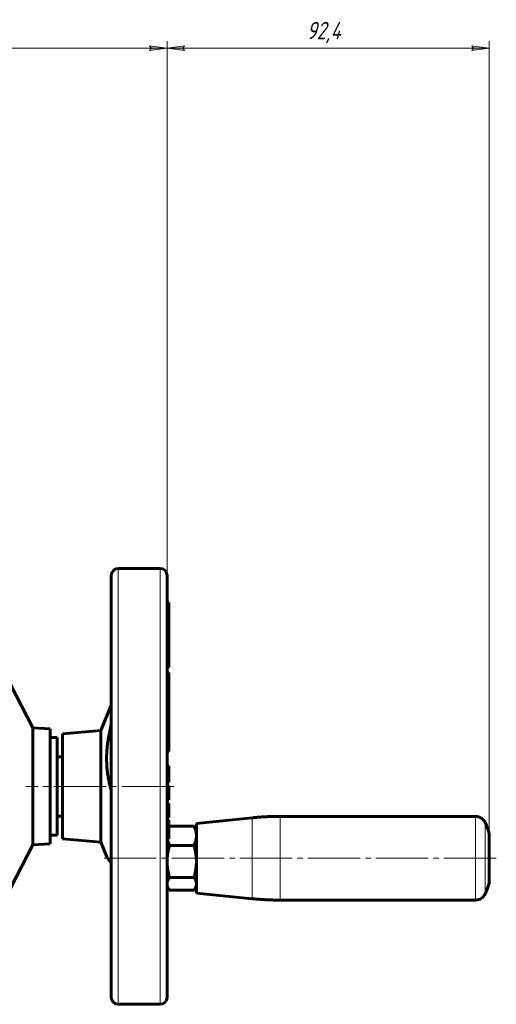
# Model space of a CAD drawing. Header units: millimetres. Extents: x 968 to 1714, y -499 to 290.
# Tile 27 of 27: x 1577 to 1714, y 3 to 285. Entities that reach past the tile are written whole.
import ezdxf

# ---------------------------------------------------------------- set-up
doc = ezdxf.new("R2010")
doc.units = ezdxf.units.MM
for name, pattern in [('K5LT_AXLED', [19.5, 15, -1.5, 1.5, -1.5]), ('K5LT_BASIC', [0]), ('K5LT_THIN', [0])]:
    doc.linetypes.add(name, pattern=pattern)
doc.styles.add('KDIMTEXTSTYLE', font='GOST_AU.SHX', dxfattribs={"width": 0.96, "oblique": 15, "height": 5})
doc.styles.add('KTEXTSTYLE', font='GOST_AU.SHX', dxfattribs={"width": 0.96, "height": 5})
doc.dimstyles.new('KDIMSTYLE (1.00)', dxfattribs={"dimtxt": 5, "dimasz": 1, "dimexe": 2, "dimexo": 0, "dimgap": 1, "dimtad": 1, "dimtxsty": 'KDIMTEXTSTYLE', "dimsah": 1, "dimcen": 0, "dimdle": 1, "dimadec": 0, "dimazin": 0, "dimtfac": 0.667, "dimtmove": 0, "dimatfit": 3, "dimfxl": 1, "dimtvp": 1, "dimtolj": 1, "dimtzin": 0, "dimarcsym": 0})

# ---------------------------------------------------------------- blocks, each defined once
blk = doc.blocks.new('D8')
for points in [[(1430.44, 277.23), (1430.94, 277.88), (1425.94, 277.23), (1430.94, 276.57)], [(1619.44, 277.23), (1614.44, 277.88), (1614.94, 277.23), (1614.44, 276.57)]]:
    blk.add_hatch(color=7).paths.add_polyline_path(points)
at = {"color": 7, "linetype": 'K5LT_THIN', "lineweight": 18}
for p, q in [((1425.94, 261), (1425.94, 279.23)), ((1425.94, 277.23), (1430.94, 277.88)), ((1430.94, 276.57), (1425.94, 277.23)), ((1430.94, 277.88), (1430.44, 277.23)), ((1430.44, 277.23), (1430.94, 276.57)), ((1614.94, 277.23), (1614.44, 277.88)), ((1614.44, 277.88), (1619.44, 277.23)), ((1619.44, 277.23), (1614.44, 276.57)), ((1614.44, 276.57), (1614.94, 277.23)), ((1619.44, 121.2), (1619.44, 279.23))]:
    blk.add_line(p, q, dxfattribs=at)
blk.add_wipeout([(1515.83, 278.23), (1515.83, 285.36), (1529, 285.36), (1529, 278.23)])
blk.add_line((1425.94, 277.23), (1619.44, 277.23), dxfattribs=at)
at = {"color": 7, "insert": (1515.83, 284.76), "char_height": 5, "attachment_point": 1, "style": 'KTEXTSTYLE'}
blk.add_mtext('\\H3.5;\\W0.965;\\Q15;\\Q15;\\H5.00;193,5', dxfattribs=at)
blk = doc.blocks.new('KDIMARROW_01')
blk.add_hatch(color=0).paths.add_polyline_path([(-5, -0.66), (0, 0), (-5, 0.66), (-4.5, 0)])
at = {"color": 0, "linetype": 'K5LT_THIN', "lineweight": 18}
for p, q in [((-4.5, 0), (-5, 0.66)), ((-5, 0.66), (0, 0)), ((0, 0), (-5, -0.66)), ((-5, -0.66), (-4.5, 0)), ((0, 0), (-1, 0))]:
    blk.add_line(p, q, dxfattribs=at)
blk = doc.blocks.new('D9')
for points in [[(1623.94, 277.23), (1624.44, 277.88), (1619.44, 277.23), (1624.44, 276.57)], [(1711.84, 277.23), (1706.84, 277.88), (1707.34, 277.23), (1706.84, 276.57)]]:
    blk.add_hatch(color=7).paths.add_polyline_path(points)
at = {"color": 7, "linetype": 'K5LT_THIN', "lineweight": 18}
for p, q in [((1619.44, 126), (1619.44, 279.23)), ((1619.44, 277.23), (1624.44, 277.88)), ((1624.44, 276.57), (1619.44, 277.23)), ((1624.44, 277.88), (1623.94, 277.23)), ((1623.94, 277.23), (1624.44, 276.57)), ((1707.34, 277.23), (1706.84, 277.88)), ((1706.84, 277.88), (1711.84, 277.23)), ((1711.84, 277.23), (1706.84, 276.57)), ((1706.84, 276.57), (1707.34, 277.23)), ((1711.84, 44.89), (1711.84, 279.23))]:
    blk.add_line(p, q, dxfattribs=at)
blk.add_wipeout([(1659.44, 278.23), (1659.44, 285.36), (1671.35, 285.36), (1671.35, 278.23)])
blk.add_line((1619.44, 277.23), (1711.84, 277.23), dxfattribs=at)
at = {"color": 7, "insert": (1659.44, 284.76), "char_height": 5, "attachment_point": 1, "style": 'KTEXTSTYLE'}
blk.add_mtext('\\H3.5;\\W0.965;\\Q15;\\Q15;\\H5.00;92,4', dxfattribs=at)

msp = doc.modelspace()

# ---------------------------------------------------------------- linework, layer by layer
at = {"color": 7, "linetype": 'K5LT_THIN', "lineweight": 18}
for p, q in [((1605.44, 90.269), (1605.44, 128)), ((1617.44, 128), (1617.44, 90.269)), ((1619.44, 115.008), (1619.94, 115.008)), ((1619.44, 112.456), (1619.94, 112.456)), ((1619.44, 111.669), (1619.94, 111.669)), ((1619.44, 104.759), (1619.94, 104.759)), ((1619.44, 100.6), (1619.94, 100.6)), ((1605.44, 3), (1605.44, 90.269)), ((1617.44, 90.269), (1617.44, 3)), ((1619.44, 60.598), (1619.94, 60.598)), ((1619.44, 58.061), (1619.94, 58.061)), ((1643.869, 56.495), (1643.869, 33.289)), ((1651.83, 56.892), (1651.83, 49.648)), ((1707.914, 56.892), (1707.914, 49.648)), ((1619.44, 55.735), (1619.94, 55.735)), ((1710.652, 48.945), (1710.652, 55.119)), ((1619.44, 52.384), (1619.94, 52.384)), ((1651.83, 49.648), (1651.83, 32.892)), ((1707.914, 49.648), (1707.914, 32.892)), ((1710.652, 34.665), (1710.652, 48.945))]:
    msp.add_line(p, q, dxfattribs=at)
at = {"color": 150, "linetype": 'K5LT_BASIC', "lineweight": 60, "true_color": 0x0080ff}
for p, q in [((1605.44, 128), (1617.44, 128)), ((1603.44, 126), (1603.44, 89.477)), ((1619.44, 89.477), (1619.44, 126)), ((1619.44, 118.271), (1619.94, 118.271)), ((1619.44, 116.611), (1619.94, 116.611)), ((1619.94, 118.271), (1619.94, 116.611)), ((1619.94, 116.611), (1619.94, 115.603)), ((1619.44, 115.603), (1619.94, 115.603)), ((1619.94, 115.603), (1619.94, 115.008)), ((1619.94, 115.008), (1619.94, 112.456)), ((1619.94, 112.237), (1619.44, 112.237)), ((1619.94, 112.456), (1619.94, 112.237)), ((1619.94, 112.237), (1619.94, 111.669)), ((1619.94, 111.669), (1619.94, 109.83)), ((1619.44, 109.83), (1619.94, 109.83)), ((1619.44, 107.517), (1619.94, 107.517)), ((1619.94, 109.83), (1619.94, 107.517)), ((1619.94, 107.517), (1619.94, 106.969)), ((1619.44, 106.969), (1619.94, 106.969)), ((1619.44, 105.804), (1619.94, 105.804)), ((1619.44, 105.445), (1619.94, 105.445)), ((1619.94, 106.969), (1619.94, 105.804)), ((1619.94, 105.804), (1619.94, 105.445)), ((1619.94, 105.445), (1619.94, 104.759)), ((1619.94, 104.759), (1619.94, 102.728)), ((1619.44, 102.728), (1619.94, 102.728)), ((1619.94, 102.728), (1619.94, 100.6)), ((1619.94, 99.58), (1619.44, 99.58)), ((1619.44, 99.58), (1619.44, 98.163)), ((1619.94, 100.6), (1619.94, 99.58)), ((1619.44, 98.163), (1619.94, 98.163)), ((1619.94, 98.163), (1619.94, 95.24)), ((1580.94, 82.262), (1574.503, 94.726)), ((1619.44, 95.24), (1619.94, 95.24)), ((1619.44, 94.317), (1619.94, 94.317)), ((1619.94, 95.24), (1619.94, 94.317)), ((1619.94, 94.317), (1619.94, 81.339)), ((1600.44, 81.5), (1603.44, 88.769)), ((1603.44, 89.477), (1603.44, 5)), ((1619.44, 5), (1619.44, 89.477)), ((1580.94, 48.738), (1580.94, 82.262)), ((1585.94, 82), (1580.94, 82.262)), ((1585.94, 49), (1585.94, 82)), ((1585.94, 79.5), (1587.94, 79.5)), ((1587.94, 51.5), (1587.94, 79.5)), ((1589.44, 80.538), (1600.44, 81.5)), ((1589.44, 80.538), (1589.44, 50.462)), ((1600.44, 81.5), (1600.44, 69.365)), ((1619.44, 81.339), (1619.94, 81.339)), ((1619.94, 81.339), (1619.94, 75.521)), ((1587.94, 74), (1589.44, 74)), ((1619.44, 75.521), (1619.94, 75.521)), ((1619.44, 71.353), (1619.94, 71.353)), ((1619.44, 70.598), (1619.94, 70.598)), ((1619.94, 71.353), (1619.94, 70.598)), ((1619.94, 70.598), (1619.94, 70.29)), ((1600.44, 69.365), (1600.44, 49.5)), ((1619.44, 70.29), (1619.94, 70.29)), ((1619.44, 68.146), (1619.94, 68.146)), ((1619.94, 70.29), (1619.94, 68.146)), ((1619.94, 68.146), (1619.94, 66.997)), ((1619.44, 66.997), (1619.94, 66.997)), ((1619.44, 66.608), (1619.94, 66.608)), ((1619.44, 65.719), (1619.94, 65.719)), ((1619.44, 65.693), (1619.94, 65.693)), ((1619.44, 65.525), (1619.94, 65.525)), ((1619.44, 65.499), (1619.94, 65.499)), ((1619.94, 66.997), (1619.94, 66.608)), ((1619.94, 65.719), (1619.94, 65.693)), ((1619.94, 65.693), (1619.94, 65.525)), ((1619.94, 65.525), (1619.94, 65.499)), ((1619.94, 65.499), (1619.94, 61.685)), ((1619.44, 61.685), (1619.94, 61.685)), ((1619.94, 60.615), (1619.44, 60.615)), ((1619.44, 59.693), (1619.94, 59.693)), ((1619.94, 60.615), (1619.94, 60.598)), ((1619.94, 60.598), (1619.94, 59.693)), ((1619.94, 59.693), (1619.94, 58.061)), ((1587.94, 57), (1589.44, 57)), ((1619.44, 56.54), (1619.94, 56.54)), ((1619.44, 56.54), (1619.44, 55.867)), ((1619.94, 58.061), (1619.94, 56.54)), ((1627.84, 54.892), (1643.869, 56.495)), ((1651.83, 56.892), (1707.914, 56.892)), ((1619.94, 55.867), (1619.44, 55.867)), ((1619.44, 54.488), (1619.94, 54.488)), ((1619.94, 55.867), (1619.94, 55.556)), ((1619.94, 55.735), (1619.94, 54.488)), ((1619.94, 54.488), (1619.94, 52.384)), ((1620.154, 54.067), (1627.125, 54.067)), ((1627.84, 54.892), (1627.84, 34.892)), ((1585.94, 51.5), (1585.94, 49)), ((1585.94, 51.5), (1587.94, 51.5)), ((1619.94, 52.384), (1619.94, 50.661)), ((1627.84, 52.892), (1627.428, 53.605)), ((1711.84, 51.892), (1711.84, 37.892)), ((1580.94, 48.738), (1574.503, 36.274)), ((1585.94, 49), (1580.94, 48.738)), ((1589.44, 50.462), (1600.44, 49.5)), ((1600.44, 49.5), (1602.164, 45.322)), ((1619.44, 50.661), (1619.94, 50.661)), ((1619.94, 50.349), (1619.44, 50.349)), ((1619.94, 50.661), (1619.94, 50.349)), ((1620.154, 48.553), (1627.125, 48.553)), ((1619.44, 36.892), (1619.851, 36.178)), ((1620.154, 39.377), (1627.125, 39.377)), ((1627.84, 36.892), (1627.428, 36.178)), ((1711.84, 37.892), (1711.84, 38.015)), ((1620.154, 35.716), (1627.125, 35.716)), ((1627.84, 34.892), (1643.869, 33.289)), ((1651.83, 32.892), (1707.914, 32.892)), ((1605.44, 3), (1617.44, 3))]:
    msp.add_line(p, q, dxfattribs=at)
at = {"color": 30, "linetype": 'K5LT_AXLED', "lineweight": 18, "true_color": 0xff8000}
for p, q in [((1621.44, 65.499), (1578.94, 65.5)), ((1713.84, 44.892), (1601.44, 44.892))]:
    msp.add_line(p, q, dxfattribs=at)
at = {"color": 150, "linetype": 'K5LT_BASIC', "lineweight": 60, "true_color": 0x0080ff}
for centre, radius, start, end in [((1605.44, 126), 2, 90, 180), ((1617.44, 126), 2, 0, 90), ((1707.914, 53.892), 3, 24.14774, 90), ((1687.84, 44.892), 25, 16.2602, 24.14774), ((1687.84, 44.892), 25, 335.85226, 343.7398), ((1707.914, 35.892), 3, 270, 335.85226), ((1605.44, 5), 2, 180, 270), ((1617.44, 5), 2, 270, 0)]:
    msp.add_arc(centre, radius, start, end, dxfattribs=at)
for points, knots in [([(1602.237, 70.417), (1602.192, 70.875), (1602.117, 71.872), (1602.079, 73.318), (1602.11, 74.808), (1602.206, 76.288), (1602.379, 77.862), (1602.733, 80.188), (1603.123, 81.997), (1603.44, 83.274)], [0, 0, 0, 0, 1.1145327, 2.4077496, 3.4506024, 4.6334097, 5.8735897, 7.1080014, 10, 10, 10, 10]), ([(1603.44, 64.238), (1603.228, 64.979), (1602.975, 65.969), (1602.659, 67.47), (1602.429, 68.771), (1602.293, 69.846), (1602.237, 70.417)], [0, 0, 0, 0, 2.6131786, 3.4411751, 5.1232332, 7, 7, 7, 7]), ([(1620.154, 54.067), (1620.129, 54.016), (1620.081, 53.913), (1620.009, 53.755), (1619.963, 53.648), (1619.94, 53.591)], [0, 0, 0, 0, 0.05066157, 0.10124313, 0.15939954, 0.15939954, 0.15939954, 0.15939954]), ([(1619.94, 53.751), (1619.958, 53.781), (1620.001, 53.847), (1620.072, 53.953), (1620.126, 54.029), (1620.154, 54.067)], [0.83801655, 0.83801655, 0.83801655, 0.83801655, 0.8835947, 0.94152641, 1, 1, 1, 1]), ([(1627.125, 54.067), (1627.15, 54.033), (1627.198, 53.965), (1627.267, 53.865), (1627.33, 53.767), (1627.383, 53.681), (1627.415, 53.627), (1627.428, 53.605)], [0, 0, 0, 0, 0.05066157, 0.10124313, 0.15133857, 0.20063179, 0.23566505, 0.23566505, 0.23566505, 0.23566505]), ([(1627.84, 51.31), (1627.84, 51.374), (1627.837, 51.5), (1627.826, 51.69), (1627.808, 51.875), (1627.785, 52.055), (1627.755, 52.231), (1627.721, 52.403), (1627.682, 52.571), (1627.639, 52.737), (1627.591, 52.901), (1627.538, 53.065), (1627.482, 53.228), (1627.42, 53.392), (1627.354, 53.557), (1627.283, 53.724), (1627.207, 53.894), (1627.153, 54.009), (1627.125, 54.067)], [0, 0, 0, 0, 0.0753735, 0.148425, 0.2192409, 0.2868464, 0.3527543, 0.4158473, 0.4774582, 0.5370933, 0.5962586, 0.6543829, 0.7119369, 0.7688916, 0.8261364, 0.8835947, 0.9415264, 1, 1, 1, 1]), ([(1627.125, 48.553), (1627.15, 48.604), (1627.198, 48.707), (1627.267, 48.857), (1627.33, 49.005), (1627.389, 49.148), (1627.443, 49.288), (1627.493, 49.423), (1627.538, 49.555), (1627.58, 49.684), (1627.617, 49.809), (1627.651, 49.931), (1627.681, 50.048), (1627.708, 50.162), (1627.732, 50.272), (1627.753, 50.378), (1627.771, 50.481), (1627.786, 50.58), (1627.8, 50.678), (1627.811, 50.773), (1627.82, 50.867), (1627.827, 50.958), (1627.833, 51.047), (1627.837, 51.136), (1627.839, 51.223), (1627.84, 51.281), (1627.84, 51.31)], [0, 0, 0, 0, 0.0506616, 0.1012431, 0.1513386, 0.2006318, 0.2495727, 0.2974896, 0.3446978, 0.3909319, 0.4368721, 0.4814764, 0.5251001, 0.5671126, 0.6084655, 0.648136, 0.6868067, 0.7241765, 0.7612573, 0.7973351, 0.8327138, 0.8670583, 0.9010526, 0.9343674, 0.9673498, 1, 1, 1, 1]), ([(1620.154, 48.553), (1620.129, 48.467), (1620.081, 48.296), (1620.012, 48.046), (1619.949, 47.801), (1619.89, 47.562), (1619.836, 47.33), (1619.786, 47.104), (1619.741, 46.885), (1619.699, 46.671), (1619.662, 46.462), (1619.628, 46.26), (1619.598, 46.064), (1619.571, 45.875), (1619.547, 45.692), (1619.526, 45.516), (1619.508, 45.345), (1619.493, 45.179), (1619.48, 45.017), (1619.468, 44.858), (1619.459, 44.703), (1619.452, 44.551), (1619.446, 44.402), (1619.442, 44.255), (1619.44, 44.11), (1619.44, 44.013), (1619.44, 43.965)], [0, 0, 0, 0, 0.0506616, 0.1012431, 0.1513386, 0.2006318, 0.2495727, 0.2974896, 0.3446978, 0.3909319, 0.4368721, 0.4814764, 0.5251001, 0.5671126, 0.6084655, 0.648136, 0.6868067, 0.7241765, 0.7612573, 0.7973351, 0.8327138, 0.8670583, 0.9010526, 0.9343674, 0.9673498, 1, 1, 1, 1]), ([(1619.532, 50.349), (1619.541, 50.305), (1619.561, 50.204), (1619.597, 50.049), (1619.641, 49.883), (1619.688, 49.719), (1619.741, 49.555), (1619.797, 49.392), (1619.859, 49.228), (1619.925, 49.063), (1619.996, 48.896), (1620.072, 48.726), (1620.126, 48.611), (1620.154, 48.553)], [0.36648453, 0.36648453, 0.36648453, 0.36648453, 0.41584729, 0.47745819, 0.53709331, 0.59625864, 0.65438285, 0.71193688, 0.76889161, 0.82613641, 0.8835947, 0.94152641, 1, 1, 1, 1]), ([(1627.84, 43.965), (1627.84, 44.071), (1627.837, 44.282), (1627.826, 44.597), (1627.808, 44.905), (1627.785, 45.205), (1627.755, 45.497), (1627.721, 45.784), (1627.682, 46.063), (1627.639, 46.339), (1627.591, 46.613), (1627.538, 46.885), (1627.482, 47.157), (1627.42, 47.429), (1627.354, 47.704), (1627.283, 47.982), (1627.207, 48.265), (1627.153, 48.456), (1627.125, 48.553)], [0, 0, 0, 0, 0.0753735, 0.148425, 0.2192409, 0.2868464, 0.3527543, 0.4158473, 0.4774582, 0.5370933, 0.5962586, 0.6543829, 0.7119369, 0.7688916, 0.8261364, 0.8835947, 0.9415264, 1, 1, 1, 1]), ([(1602.164, 45.322), (1602.185, 45.271), (1602.235, 45.165), (1602.336, 44.991), (1602.461, 44.804), (1602.607, 44.604), (1602.773, 44.391), (1602.959, 44.164), (1603.163, 43.924), (1603.327, 43.735), (1603.422, 43.627), (1603.44, 43.607)], [0.53665848, 0.53665848, 0.53665848, 0.53665848, 0.55239037, 0.5681449, 0.5837509, 0.5991597, 0.61451665, 0.62982975, 0.64514834, 0.6605276, 0.66399272, 0.66399272, 0.66399272, 0.66399272]), ([(1619.44, 43.965), (1619.44, 43.859), (1619.442, 43.648), (1619.453, 43.333), (1619.471, 43.026), (1619.494, 42.725), (1619.524, 42.433), (1619.558, 42.146), (1619.597, 41.867), (1619.641, 41.591), (1619.688, 41.317), (1619.741, 41.045), (1619.797, 40.773), (1619.859, 40.501), (1619.925, 40.226), (1619.996, 39.948), (1620.072, 39.665), (1620.126, 39.474), (1620.154, 39.377)], [0, 0, 0, 0, 0.0753735, 0.148425, 0.2192409, 0.2868464, 0.3527543, 0.4158473, 0.4774582, 0.5370933, 0.5962586, 0.6543829, 0.7119369, 0.7688916, 0.8261364, 0.8835947, 0.9415264, 1, 1, 1, 1]), ([(1627.125, 39.377), (1627.15, 39.463), (1627.198, 39.634), (1627.267, 39.884), (1627.33, 40.129), (1627.389, 40.368), (1627.443, 40.6), (1627.493, 40.826), (1627.538, 41.045), (1627.58, 41.26), (1627.617, 41.468), (1627.651, 41.67), (1627.681, 41.866), (1627.708, 42.055), (1627.732, 42.238), (1627.753, 42.415), (1627.771, 42.585), (1627.786, 42.751), (1627.8, 42.913), (1627.811, 43.072), (1627.82, 43.227), (1627.827, 43.379), (1627.833, 43.528), (1627.837, 43.675), (1627.839, 43.82), (1627.84, 43.917), (1627.84, 43.965)], [0, 0, 0, 0, 0.0506616, 0.1012431, 0.1513386, 0.2006318, 0.2495727, 0.2974896, 0.3446978, 0.3909319, 0.4368721, 0.4814764, 0.5251001, 0.5671126, 0.6084655, 0.648136, 0.6868067, 0.7241765, 0.7612573, 0.7973351, 0.8327138, 0.8670583, 0.9010526, 0.9343674, 0.9673498, 1, 1, 1, 1]), ([(1620.154, 39.377), (1620.129, 39.343), (1620.081, 39.275), (1620.012, 39.175), (1619.949, 39.077), (1619.89, 38.982), (1619.836, 38.89), (1619.786, 38.799), (1619.741, 38.712), (1619.699, 38.626), (1619.662, 38.543), (1619.628, 38.462), (1619.598, 38.384), (1619.571, 38.309), (1619.547, 38.236), (1619.526, 38.166), (1619.508, 38.098), (1619.493, 38.031), (1619.48, 37.967), (1619.468, 37.903), (1619.459, 37.841), (1619.452, 37.781), (1619.446, 37.721), (1619.442, 37.663), (1619.44, 37.605), (1619.44, 37.566), (1619.44, 37.547)], [0, 0, 0, 0, 0.0506616, 0.1012431, 0.1513386, 0.2006318, 0.2495727, 0.2974896, 0.3446978, 0.3909319, 0.4368721, 0.4814764, 0.5251001, 0.5671126, 0.6084655, 0.648136, 0.6868067, 0.7241765, 0.7612573, 0.7973351, 0.8327138, 0.8670583, 0.9010526, 0.9343674, 0.9673498, 1, 1, 1, 1]), ([(1619.44, 37.547), (1619.44, 37.504), (1619.442, 37.42), (1619.453, 37.295), (1619.471, 37.172), (1619.494, 37.052), (1619.524, 36.935), (1619.558, 36.821), (1619.597, 36.71), (1619.641, 36.6), (1619.688, 36.49), (1619.741, 36.382), (1619.795, 36.278), (1619.833, 36.21), (1619.851, 36.178)], [0, 0, 0, 0, 0.07537351, 0.148425, 0.21924091, 0.28684639, 0.35275432, 0.41584729, 0.47745819, 0.53709331, 0.59625864, 0.65438285, 0.71193688, 0.76173699, 0.76173699, 0.76173699, 0.76173699]), ([(1627.84, 37.547), (1627.84, 37.589), (1627.837, 37.673), (1627.826, 37.799), (1627.808, 37.922), (1627.785, 38.042), (1627.755, 38.158), (1627.721, 38.273), (1627.682, 38.384), (1627.639, 38.494), (1627.591, 38.603), (1627.538, 38.712), (1627.482, 38.82), (1627.42, 38.929), (1627.354, 39.039), (1627.283, 39.15), (1627.207, 39.263), (1627.153, 39.339), (1627.125, 39.377)], [0, 0, 0, 0, 0.0753735, 0.148425, 0.2192409, 0.2868464, 0.3527543, 0.4158473, 0.4774582, 0.5370933, 0.5962586, 0.6543829, 0.7119369, 0.7688916, 0.8261364, 0.8835947, 0.9415264, 1, 1, 1, 1]), ([(1627.428, 36.178), (1627.433, 36.187), (1627.455, 36.226), (1627.493, 36.294), (1627.538, 36.382), (1627.58, 36.467), (1627.617, 36.55), (1627.651, 36.631), (1627.681, 36.709), (1627.708, 36.785), (1627.732, 36.858), (1627.753, 36.928), (1627.771, 36.996), (1627.786, 37.063), (1627.8, 37.127), (1627.811, 37.191), (1627.82, 37.252), (1627.827, 37.313), (1627.833, 37.372), (1627.837, 37.431), (1627.839, 37.489), (1627.84, 37.528), (1627.84, 37.547)], [0.23566505, 0.23566505, 0.23566505, 0.23566505, 0.24957267, 0.29748956, 0.34469785, 0.39093192, 0.4368721, 0.48147641, 0.52510005, 0.56711264, 0.60846554, 0.64813598, 0.68680672, 0.72417652, 0.76125725, 0.7973351, 0.83271376, 0.86705829, 0.90105259, 0.93436744, 0.96734984, 1, 1, 1, 1]), ([(1619.851, 36.178), (1619.875, 36.137), (1619.922, 36.06), (1619.996, 35.944), (1620.072, 35.831), (1620.126, 35.755), (1620.154, 35.716)], [0.76173699, 0.76173699, 0.76173699, 0.76173699, 0.82613641, 0.8835947, 0.94152641, 1, 1, 1, 1]), ([(1627.125, 35.716), (1627.15, 35.751), (1627.198, 35.819), (1627.267, 35.919), (1627.33, 36.016), (1627.383, 36.103), (1627.415, 36.156), (1627.428, 36.178)], [0, 0, 0, 0, 0.05066157, 0.10124313, 0.15133857, 0.20063179, 0.23566505, 0.23566505, 0.23566505, 0.23566505])]:
    msp.add_open_spline(points, degree=3, knots=knots, dxfattribs=at)
for points in [[(1643.869, 56.495), (1647.84, 56.892), (1651.83, 56.892)], [(1643.869, 33.289), (1647.84, 32.892), (1651.83, 32.892)]]:
    msp.add_rational_spline(points, [0.884767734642, 0.883669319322, 0.884767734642], degree=2, dxfattribs=at)

# ---------------------------------------------------------------- next in the draw order: dimensions: what is measured, and where the dimension line sits
at = {"color": 7}
dim = msp.add_linear_dim(base=(1425.94, 277.225), p1=(1619.44, 121.195), p2=(1425.94, 261), dimstyle='KDIMSTYLE (1.00)', override={"dimexo": 0, "dimpost": '\\H5.0;\\W0.965;\\Q15;<>', "dimblk1": 'KDIMARROW_01', "dimblk2": 'KDIMARROW_01', "dimse1": 0, "dimse2": 0, "dimclrt": 7, "dimtol": 1, "dimtp": 0, "dimtm": 0, "dimtdec": 5, "dimtolj": 1}, dxfattribs=at)
dim.commit()
dim.dimension.update_dxf_attribs({"geometry": 'D8', "text_midpoint": (1522.69, 277.225), "dimtype": 160})

# ---------------------------------------------------------------- next in the draw order: dimensions: what is measured, and where the dimension line sits
dim = msp.add_linear_dim(base=(1619.44, 277.225), p1=(1711.84, 44.892), p2=(1619.44, 126), dimstyle='KDIMSTYLE (1.00)', override={"dimexo": 0, "dimpost": '\\H5.0;\\W0.965;\\Q15;<>', "dimblk1": 'KDIMARROW_01', "dimblk2": 'KDIMARROW_01', "dimse1": 0, "dimse2": 0, "dimclrt": 7, "dimtol": 1, "dimtp": 0, "dimtm": 0, "dimtdec": 5, "dimtolj": 1}, dxfattribs=at)
dim.commit()
dim.dimension.update_dxf_attribs({"geometry": 'D9', "text_midpoint": (1665.64, 277.225), "dimtype": 160})

doc.saveas('drawing.dxf')
